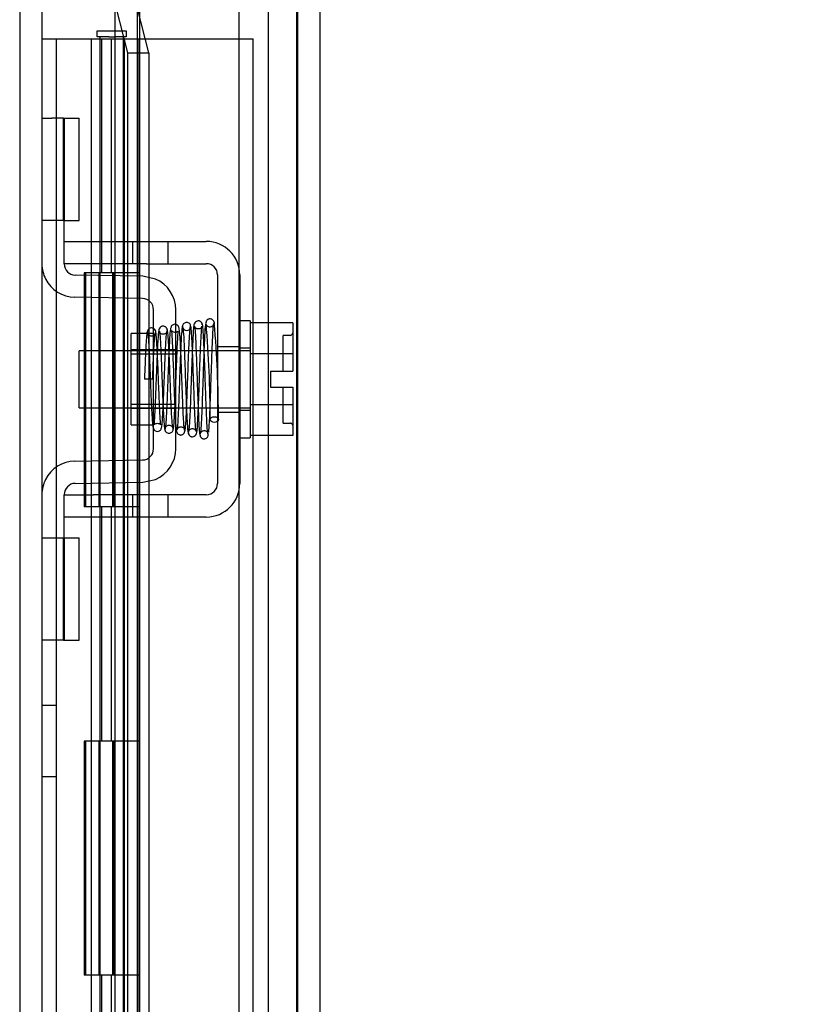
# Model space of a CAD drawing. Header units: inches. Extents: x 1 to 299, y -2 to 199.
# Tile 31 of 75: x 30.1 to 33.52, y 126.09 to 130.3. Entities that reach past the tile are written whole.
import ezdxf
from ezdxf.enums import TextEntityAlignment as Align
from ezdxf.lldxf.tags import DXFTag

# ---------------------------------------------------------------- set-up
doc = ezdxf.new("R2010")
doc.units = ezdxf.units.IN
doc.header["$MEASUREMENT"] = 0
for name, color, linetype in [('COM42667', 7, 'Continuous'), ('COM42780', 7, 'Continuous'), ('COM53955-1', 7, 'Continuous'), ('COM54746-60', 7, 'Continuous'), ('COM70220', 7, 'Continuous'), ('COM71177-1', 7, 'Continuous'), ('Default', 7, 'Continuous'), ('SCC19011', 7, 'Continuous'), ('SPR20265', 7, 'Continuous'), ('WAF25035', 7, 'Continuous')]:
    doc.layers.add(name, color=color, linetype=linetype)
doc.styles.add('SEACAD_Times_New_Roman', font='times.ttf')
tags = doc.linetypes.add('HIDDEN2', pattern=[0.1875, 0.125, -0.0625]).pattern_tags.tags
tags[6:7] = [DXFTag(74, 4), DXFTag(75, 0), DXFTag(340, '0'), DXFTag(46, 0.0), DXFTag(50, 0.0), DXFTag(44, 0.0), DXFTag(45, 0.0)]
tags[4:5] = [DXFTag(74, 4), DXFTag(75, 0), DXFTag(340, '0'), DXFTag(46, 0.0), DXFTag(50, 0.0), DXFTag(44, 0.0), DXFTag(45, 0.0)]
doc.dimstyles.new('HAMMOND_(STH_-_300x200)', dxfattribs={"dimtxt": 1.5, "dimasz": 1.875, "dimexe": 0.75, "dimexo": 0.75, "dimgap": 0.375, "dimtad": 0, "dimtih": 1, "dimtoh": 1, "dimzin": 0, "dimdsep": 46, "dimtxsty": 'SEACAD_Times_New_Roman', "dimblk1": '_SE_FILLED', "dimblk2": '_SE_FILLED', "dimsah": 1, "dimcen": 0.75, "dimadec": 0, "dimazin": 0, "dimtfac": 0.8, "dimtofl": 0, "dimtmove": 0, "dimatfit": 3, "dimfxl": 1, "dimtolj": 1, "dimtzin": 0, "dimarcsym": 0})

# ---------------------------------------------------------------- blocks, each defined once
blk = doc.blocks.new('SE3')
at = {"layer": 'COM42667', "color": 7, "linetype": 'HIDDEN2'}
for p, q in [((30.2925, 129.3489), (30.4175, 129.3489)), ((30.4175, 129.3489), (30.5845, 129.3489)), ((30.5845, 129.3489), (30.6445, 129.3489)), ((30.5845, 129.3489), (30.5845, 129.2539)), ((30.6445, 129.3489), (30.9, 129.3489)), ((30.737, 129.2539), (30.737, 129.3489)), ((30.2925, 129.2539), (30.2925, 129.2914)), ((30.4175, 129.2539), (30.2925, 129.2539)), ((30.5845, 129.2539), (30.4175, 129.2539)), ((30.6445, 129.2539), (30.5845, 129.2539)), ((30.6445, 129.2539), (30.9, 129.2539)), ((30.948, 129.2059), (30.948, 128.3144)), ((31.043, 129.2059), (31.043, 128.3144)), ((30.948, 128.9007), (31.043, 128.9007)), ((30.948, 128.6197), (31.043, 128.6197)), ((30.2925, 128.2664), (30.4175, 128.2664)), ((30.2925, 128.2289), (30.2925, 128.2664)), ((30.5845, 128.2664), (30.4175, 128.2664)), ((30.6445, 128.2664), (30.5845, 128.2664)), ((30.5845, 128.2664), (30.5845, 128.1714)), ((30.9, 128.2664), (30.6445, 128.2664)), ((30.737, 128.1714), (30.737, 128.2664)), ((30.4175, 128.1714), (30.2925, 128.1714)), ((30.4175, 128.1724), (30.4175, 128.1714)), ((30.4175, 128.1724), (30.4774, 128.1724)), ((30.5845, 128.1714), (30.4175, 128.1714)), ((30.4774, 128.1724), (30.4774, 128.1714)), ((30.4774, 128.1724), (30.5057, 128.1724)), ((30.5057, 128.1724), (30.5057, 128.1714)), ((30.5057, 128.1724), (30.5842, 128.1724)), ((30.6445, 128.1714), (30.5845, 128.1714)), ((30.6183, 128.1724), (30.6183, 128.1714)), ((30.9, 128.1714), (30.6445, 128.1714)), ((30.6452, 128.1724), (30.6675, 128.1724)), ((30.6675, 128.1724), (30.6675, 128.1714))]:
    blk.add_line(p, q, dxfattribs=at)
for centre, radius, start, end in [((30.9, 129.2059), 0.143, 0, 90), ((30.9, 129.2059), 0.048, 0, 90), ((30.9, 128.3144), 0.143, 270, 0), ((30.9, 128.3144), 0.048, 270, 0)]:
    blk.add_arc(centre, radius, start, end, dxfattribs=at)
at = {"layer": 'COM42780', "color": 7, "linetype": 'HIDDEN2'}
for p, q in [((30.1975, 129.8754), (30.2394, 129.8754)), ((30.2898, 129.8754), (30.2394, 129.8754)), ((30.2898, 129.8754), (30.357, 129.8754)), ((30.2898, 129.4384), (30.2898, 129.8754)), ((30.2925, 129.8754), (30.2925, 129.4384)), ((30.357, 129.4384), (30.357, 129.8754)), ((30.2394, 129.4384), (30.1975, 129.4384)), ((30.2898, 129.4384), (30.2394, 129.4384)), ((30.2898, 129.4384), (30.357, 129.4384)), ((30.2925, 129.2914), (30.2925, 129.4384)), ((30.629, 129.2001), (30.3397, 129.2052)), ((30.6832, 129.1884), (30.629, 129.2001)), ((30.6274, 129.1051), (30.338, 129.1102)), ((30.6745, 128.4632), (30.6745, 129.0571)), ((30.7695, 128.4632), (30.7695, 129.0571)), ((30.5795, 128.5652), (30.5795, 128.9552)), ((30.6745, 128.9552), (30.5795, 128.9552)), ((30.7695, 128.8852), (30.5795, 128.8852)), ((30.7695, 128.8667), (30.5795, 128.8667)), ((30.5795, 128.6537), (30.7695, 128.6537)), ((30.7695, 128.6352), (30.5795, 128.6352)), ((30.5795, 128.5652), (30.6745, 128.5652)), ((30.338, 128.4101), (30.6274, 128.4152)), ((30.629, 128.3202), (30.6832, 128.3319)), ((30.3397, 128.3152), (30.629, 128.3202)), ((30.2925, 128.0819), (30.2925, 128.2289)), ((30.1975, 128.0819), (30.2394, 128.0819)), ((30.2394, 128.0819), (30.2898, 128.0819)), ((30.2898, 128.0819), (30.357, 128.0819)), ((30.2898, 127.6449), (30.2898, 128.0819)), ((30.2925, 128.0819), (30.2925, 127.6449)), ((30.357, 127.6449), (30.357, 128.0819)), ((30.2915, 127.9501), (30.2925, 127.9501)), ((30.2915, 127.8408), (30.2915, 127.9501)), ((30.2915, 127.9199), (30.2925, 127.9199)), ((30.2915, 127.8408), (30.2925, 127.8408)), ((30.2915, 127.8102), (30.2915, 127.8408)), ((30.2915, 127.835), (30.2925, 127.835)), ((30.2915, 127.8102), (30.2925, 127.8102)), ((30.2915, 127.7766), (30.2915, 127.8102)), ((30.2915, 127.7766), (30.2925, 127.7766)), ((30.2394, 127.6449), (30.1975, 127.6449)), ((30.2898, 127.6449), (30.2394, 127.6449)), ((30.2898, 127.6449), (30.357, 127.6449))]:
    blk.add_line(p, q, dxfattribs=at)
for centre, radius, start, end in [((30.3405, 129.2532), 0.143, 180, 206.9082), ((30.3405, 129.2532), 0.048, 180, 269), ((30.3405, 129.2532), 0.143, 206.9082, 269), ((30.6265, 129.0571), 0.143, 0, 66.6665), ((30.6265, 129.0571), 0.048, 0, 89), ((30.6265, 128.4632), 0.048, 271, 0), ((30.6265, 128.4632), 0.143, 293.3335, 0), ((30.3405, 128.2672), 0.143, 91, 153.0918), ((30.3405, 128.2672), 0.143, 153.0918, 180), ((30.3405, 128.2672), 0.048, 91, 180)]:
    blk.add_arc(centre, radius, start, end, dxfattribs=at)
at = {"layer": 'COM53955-1', "color": 7, "linetype": 'Continuous'}
for p, q in [((30.6145, 131.3851), (30.6145, 69.0432)), ((31.3845, 131.3372), (31.3845, 69.0912))]:
    blk.add_line(p, q, dxfattribs=at)
at = {"layer": 'COM53955-1', "color": 7, "linetype": 'HIDDEN2'}
for p, q in [((31.2895, 131.3372), (31.2895, 69.0912)), ((30.5094, 130.369), (30.5094, 104.7772)), ((30.6044, 130.369), (30.6044, 104.7772)), ((30.5143, 130.3441), (30.5632, 130.1551)), ((30.655, 130.1551), (30.6061, 130.3441)), ((30.5632, 130.1551), (30.655, 130.1551)), ((30.5632, 130.1551), (30.5632, 104.7772)), ((30.655, 130.1551), (30.655, 104.7772))]:
    blk.add_line(p, q, dxfattribs=at)
at = {"layer": 'COM54746-60', "color": 7, "linetype": 'Continuous'}
for p, q in [((30.433, 130.2232), (30.433, 130.2492)), ((30.433, 130.2492), (30.483, 130.2492)), ((30.483, 130.2232), (30.433, 130.2232)), ((30.4455, 130.2232), (30.4455, 130.2142)), ((30.483, 130.2492), (30.508, 130.2492)), ((30.483, 130.2232), (30.508, 130.2232)), ((30.508, 130.2492), (30.558, 130.2492)), ((30.558, 130.2232), (30.508, 130.2232)), ((30.5455, 130.2142), (30.5455, 130.2232)), ((30.558, 130.2492), (30.558, 130.2232)), ((30.1975, 130.2142), (30.4091, 130.2142)), ((30.4091, 130.2142), (30.6125, 130.2142)), ((30.4091, 129.2142), (30.4091, 130.2142)), ((30.6125, 130.2142), (30.6145, 130.2142)), ((30.6125, 129.2142), (30.6125, 130.2142)), ((30.6125, 129.2142), (30.4091, 129.2142)), ((30.6125, 129.2142), (30.4091, 129.2142)), ((30.4091, 128.2142), (30.4091, 129.2142)), ((30.6125, 128.2142), (30.6125, 129.2142)), ((30.6125, 128.2142), (30.4091, 128.2142)), ((30.6125, 128.2142), (30.4091, 128.2142)), ((30.4091, 127.2142), (30.4091, 128.2142)), ((30.6125, 127.2142), (30.6125, 128.2142)), ((30.6125, 127.2142), (30.4091, 127.2142)), ((30.6125, 127.2142), (30.4091, 127.2142)), ((30.4091, 126.2142), (30.4091, 127.2142)), ((30.6125, 126.2142), (30.6125, 127.2142)), ((30.6125, 126.2142), (30.4091, 126.2142)), ((30.6125, 126.2142), (30.4091, 126.2142)), ((30.4091, 125.2142), (30.4091, 126.2142)), ((30.6125, 125.2142), (30.6125, 126.2142))]:
    blk.add_line(p, q, dxfattribs=at)
at = {"layer": 'COM54746-60', "color": 7, "linetype": 'HIDDEN2'}
for p, q in [((30.2595, 70.2142), (30.2595, 130.2142)), ((30.4455, 130.2142), (30.4455, 70.2142)), ((30.4542, 129.2142), (30.4542, 130.2142)), ((30.4955, 129.2142), (30.4955, 130.2142)), ((30.5455, 70.2142), (30.5455, 130.2142)), ((30.5505, 129.2142), (30.5505, 130.2142)), ((30.6145, 130.2142), (31.1002, 130.2142)), ((31.1002, 70.2142), (31.1002, 130.2142)), ((30.4091, 129.2142), (30.3785, 129.2142)), ((30.3785, 129.2142), (30.3785, 128.2142)), ((30.4091, 129.2142), (30.3785, 129.2142)), ((30.3785, 129.2142), (30.3785, 128.2142)), ((30.3837, 129.2142), (30.3837, 128.2142)), ((30.4405, 129.2142), (30.4405, 128.2142)), ((30.5005, 128.2142), (30.5005, 129.2142)), ((30.5062, 128.2142), (30.5062, 129.2142)), ((30.5505, 128.2142), (30.5505, 129.2142)), ((30.4091, 128.2142), (30.3785, 128.2142)), ((30.4091, 128.2142), (30.3785, 128.2142)), ((30.4542, 127.2142), (30.4542, 128.2142)), ((30.4955, 127.2142), (30.4955, 128.2142)), ((30.5505, 127.2142), (30.5505, 128.2142)), ((30.2595, 127.3662), (30.1975, 127.3662)), ((30.4091, 127.2142), (30.3785, 127.2142)), ((30.3785, 127.2142), (30.3785, 126.2142)), ((30.4091, 127.2142), (30.3785, 127.2142)), ((30.3785, 127.2142), (30.3785, 126.2142)), ((30.3837, 127.2142), (30.3837, 126.2142)), ((30.4405, 127.2142), (30.4405, 126.2142)), ((30.5005, 126.2142), (30.5005, 127.2142)), ((30.5062, 126.2142), (30.5062, 127.2142)), ((30.5505, 126.2142), (30.5505, 127.2142)), ((30.1975, 127.0622), (30.2595, 127.0622)), ((30.4091, 126.2142), (30.3785, 126.2142)), ((30.4091, 126.2142), (30.3785, 126.2142)), ((30.4542, 125.2142), (30.4542, 126.2142)), ((30.4955, 125.2142), (30.4955, 126.2142)), ((30.5505, 125.2142), (30.5505, 126.2142))]:
    blk.add_line(p, q, dxfattribs=at)
at = {"layer": 'COM70220', "color": 7, "linetype": 'HIDDEN2'}
for p, q in [((31.0395, 130.7417), (31.0395, 69.6867)), ((31.2855, 130.7417), (31.2855, 69.6867)), ((31.2875, 130.7417), (31.2875, 69.6867)), ((31.2885, 130.7417), (31.2885, 69.6867))]:
    blk.add_line(p, q, dxfattribs=at)
at = {"layer": 'COM71177-1', "color": 7, "linetype": 'HIDDEN2'}
for p, q in [((30.1025, 130.7602), (30.1025, 69.4502)), ((31.1645, 130.7602), (31.1645, 69.4502))]:
    blk.add_line(p, q, dxfattribs=at)
at = {"layer": 'COM71177-1', "color": 7, "linetype": 'Continuous'}
blk.add_line((30.1975, 130.7602), (30.1975, 69.4502), dxfattribs=at)
at = {"layer": 'SCC19011', "color": 7, "linetype": 'HIDDEN2'}
for p, q in [((31.269, 129.0012), (31.088, 129.0012)), ((31.269, 129.0012), (31.269, 128.8691)), ((31.229, 128.7942), (31.229, 128.9477)), ((31.259, 128.9477), (31.229, 128.9477)), ((30.356, 128.6382), (30.356, 128.8822)), ((31.088, 128.8822), (30.356, 128.8822)), ((31.269, 128.8691), (31.088, 128.8691)), ((31.269, 128.8691), (31.269, 128.7942)), ((31.174, 128.7942), (31.174, 128.7262)), ((31.174, 128.7942), (31.269, 128.7942)), ((31.174, 128.7262), (31.269, 128.7262)), ((31.229, 128.5727), (31.229, 128.7262)), ((31.269, 128.7262), (31.269, 128.6513)), ((30.356, 128.6382), (31.088, 128.6382)), ((31.269, 128.6513), (31.088, 128.6513)), ((31.269, 128.6513), (31.269, 128.5192)), ((31.229, 128.5727), (31.259, 128.5727)), ((31.269, 128.5192), (31.088, 128.5192))]:
    blk.add_line(p, q, dxfattribs=at)
for centre, start, end in [((31.259, 128.9577), 270, 0), ((31.259, 128.5627), 0, 90)]:
    blk.add_arc(centre, 0.01, start, end, dxfattribs=at)
at = {"layer": 'SPR20265', "color": 7, "linetype": 'HIDDEN2'}
blk.add_line((30.6705, 128.7602), (30.6355, 128.7602), dxfattribs=at)
for centre, radius, start, end in [((25.9981, 128.5826), 4.9537, 0.0627, 4.8324), ((30.8156, 128.9849), 0.0169, 180.7799, 0.2284), ((26.0257, 128.5837), 4.8911, 0.0417, 4.8553)]:
    blk.add_arc(centre, radius, start, end, dxfattribs=at)
blk.add_ellipse((30.9343, 128.5876), major_axis=(0.0175, 0), ratio=0.707107, dxfattribs=at)
for points, knots in [([(30.8338, 128.9846), (30.8333, 128.9877), (30.8327, 128.9917), (30.8294, 128.9966), (30.8254, 129.0004), (30.8194, 129.003), (30.8124, 129.0031), (30.8059, 129.0006), (30.801, 128.9961), (30.7981, 128.9904), (30.7977, 128.9869), (30.7975, 128.9849)], [0, 0, 0, 0, 0.147667, 0.223434, 0.298136, 0.43794, 0.563031, 0.685887, 0.803032, 0.90871, 1, 1, 1, 1]), ([(30.8823, 128.9923), (30.8823, 128.9933), (30.8823, 128.9948), (30.8819, 128.9977), (30.8809, 129.0005), (30.8793, 129.0033), (30.8771, 129.0057), (30.8744, 129.0077), (30.8713, 129.0091), (30.8665, 129.0101), (30.8605, 129.0092), (30.8532, 129.0048), (30.8473, 128.9959), (30.8464, 128.9893), (30.846, 128.9851)], [0, 0, 0, 0, 0.045056, 0.086229, 0.124988, 0.163044, 0.202115, 0.243689, 0.288908, 0.338607, 0.455438, 0.607761, 0.792001, 1, 1, 1, 1]), ([(30.8966, 128.9982), (30.8956, 128.9923), (30.8935, 128.967), (30.8909, 128.9113), (30.8888, 128.8551), (30.8871, 128.8077), (30.8854, 128.7575), (30.8838, 128.7066), (30.882, 128.6574), (30.8803, 128.6126), (30.8785, 128.5744), (30.8767, 128.5454), (30.8748, 128.5272), (30.8736, 128.5257), (30.8729, 128.5252)], [0.1085336, 0.1085336, 0.1085336, 0.1085336, 0.2217151, 0.3395346, 0.4004521, 0.4625187, 0.5257433, 0.5901223, 0.6556195, 0.7222461, 0.7900247, 0.8588979, 0.9288811, 1, 1, 1, 1]), ([(30.9078, 128.5248), (30.9068, 128.5282), (30.905, 128.5356), (30.902, 128.5849), (30.8989, 128.6596), (30.8963, 128.7384), (30.894, 128.8035), (30.8923, 128.8522), (30.8905, 128.8978), (30.8886, 128.9378), (30.8867, 128.9695), (30.8847, 128.9908), (30.8831, 128.9984), (30.8823, 128.9984), (30.8821, 128.9983)], [0, 0, 0, 0, 0.1061362, 0.2174647, 0.333926, 0.4557017, 0.5188968, 0.5834438, 0.6493904, 0.7166983, 0.7853922, 0.8555186, 0.9270505, 0.9466489, 0.9466489, 0.9466489, 0.9466489]), ([(30.9347, 128.9961), (30.9345, 128.999), (30.9339, 129.0038), (30.9301, 129.0112), (30.9242, 129.0163), (30.9184, 129.0182), (30.9138, 129.0182), (30.9104, 129.0175), (30.907, 129.0161), (30.904, 129.0139), (30.9015, 129.0111), (30.8997, 129.0078), (30.8986, 129.0042), (30.8985, 129.0021), (30.8985, 129.0008)], [0, 0, 0, 0, 0.174153, 0.333945, 0.47646, 0.59716, 0.649734, 0.701139, 0.752042, 0.802639, 0.852867, 0.902545, 0.951555, 1, 1, 1, 1]), ([(30.9335, 129.0008), (30.9335, 129), (30.9334, 128.9986), (30.9327, 128.9959), (30.9317, 128.9932), (30.9301, 128.9906), (30.9279, 128.9881), (30.9253, 128.9861), (30.9223, 128.9845), (30.9179, 128.9831), (30.9122, 128.9829), (30.9053, 128.9854), (30.9002, 128.991), (30.8998, 128.9941), (30.8997, 128.9961)], [0, 0, 0, 0, 0.041729, 0.082427, 0.123602, 0.166402, 0.211506, 0.259177, 0.309428, 0.362216, 0.478123, 0.623352, 0.798377, 1, 1, 1, 1]), ([(30.6472, 128.9629), (30.6467, 128.9611), (30.6455, 128.9541), (30.6439, 128.9359), (30.6422, 128.9104), (30.6405, 128.8784), (30.6389, 128.8418), (30.6372, 128.8011), (30.6361, 128.7753), (30.6355, 128.7602)], [0.1262894, 0.1262894, 0.1262894, 0.1262894, 0.2522008, 0.3777822, 0.5029693, 0.6277666, 0.7522043, 0.8763068, 1, 1, 1, 1]), ([(30.6844, 128.9594), (30.6839, 128.9628), (30.683, 128.9684), (30.6772, 128.9758), (30.6699, 128.9793), (30.6629, 128.9797), (30.6563, 128.9774), (30.6514, 128.973), (30.6485, 128.9675), (30.6481, 128.9639), (30.6479, 128.9621)], [0, 0, 0, 0, 0.171749, 0.337669, 0.486578, 0.613302, 0.730062, 0.835396, 0.925606, 1, 1, 1, 1]), ([(30.6488, 128.9598), (30.6497, 128.9564), (30.6512, 128.9498), (30.6535, 128.9189), (30.6556, 128.8786), (30.6576, 128.8331), (30.6595, 128.7866), (30.6617, 128.7304), (30.6641, 128.67), (30.6666, 128.6166), (30.669, 128.5797), (30.6709, 128.5595), (30.6748, 128.5421), (30.6903, 128.5358), (30.6991, 128.5385), (30.7047, 128.5435), (30.708, 128.5496), (30.7105, 128.5616), (30.7125, 128.5862), (30.7147, 128.6217), (30.7165, 128.6606), (30.7186, 128.7106), (30.7209, 128.7697), (30.7234, 128.8341), (30.7261, 128.8958), (30.729, 128.9478), (30.7309, 128.9602), (30.732, 128.9668)], [0, 0, 0, 0, 0.049051, 0.095267, 0.138651, 0.17915, 0.216731, 0.251381, 0.31149, 0.361194, 0.405051, 0.443498, 0.478502, 0.495624, 0.507008, 0.514382, 0.525203, 0.559382, 0.610913, 0.643602, 0.680839, 0.722636, 0.768994, 0.81988, 0.875355, 0.935367, 1, 1, 1, 1]), ([(30.6829, 128.9621), (30.6829, 128.9606), (30.6827, 128.9581), (30.6813, 128.9541), (30.679, 128.9506), (30.6761, 128.9478), (30.6727, 128.9459), (30.6681, 128.9444), (30.6625, 128.9443), (30.6564, 128.9466), (30.6518, 128.9508), (30.6494, 128.9557), (30.6493, 128.958), (30.6494, 128.9594)], [0, 0, 0, 0, 0.062102, 0.127036, 0.193129, 0.258648, 0.322128, 0.382614, 0.496212, 0.616438, 0.741896, 0.869698, 1, 1, 1, 1]), ([(30.6705, 128.7602), (30.6711, 128.7753), (30.6722, 128.8009), (30.6738, 128.8413), (30.6755, 128.8772), (30.6771, 128.9083), (30.6787, 128.9329), (30.6803, 128.9501), (30.6814, 128.9566), (30.6819, 128.9581)], [0, 0, 0, 0, 0.125192, 0.2503696, 0.3754503, 0.5004684, 0.6254513, 0.7503882, 0.8752185, 0.8752185, 0.8752185, 0.8752185]), ([(30.6971, 128.9694), (30.6963, 128.9647), (30.6948, 128.9561), (30.6925, 128.9234), (30.6905, 128.8822), (30.6885, 128.8365), (30.6867, 128.79), (30.6845, 128.7337), (30.6822, 128.6731), (30.6797, 128.619), (30.6775, 128.5846), (30.6765, 128.5699), (30.676, 128.5653), (30.6772, 128.5663), (30.6794, 128.5684), (30.6835, 128.5709), (30.6904, 128.5725), (30.6973, 128.5712), (30.7032, 128.5668), (30.7053, 128.5639), (30.7047, 128.5695), (30.7029, 128.5928), (30.701, 128.6272), (30.6993, 128.6659), (30.6972, 128.7157), (30.695, 128.7744), (30.6925, 128.8379), (30.6898, 128.8979), (30.6867, 128.9472), (30.6848, 128.9576), (30.6837, 128.9629)], [0, 0, 0, 0, 0.049829, 0.096661, 0.140543, 0.1815, 0.21953, 0.254663, 0.316054, 0.366766, 0.41123, 0.450091, 0.46736, 0.47522, 0.482667, 0.489878, 0.496815, 0.507252, 0.514043, 0.523714, 0.556907, 0.609213, 0.642304, 0.679917, 0.722048, 0.768714, 0.819849, 0.875477, 0.935522, 1, 1, 1, 1]), ([(30.7329, 128.9698), (30.7329, 128.9707), (30.7328, 128.9723), (30.7322, 128.975), (30.7312, 128.9777), (30.7296, 128.9803), (30.7274, 128.9827), (30.7237, 128.9855), (30.718, 128.9873), (30.711, 128.9867), (30.7037, 128.9829), (30.6978, 128.975), (30.6969, 128.9691), (30.6965, 128.9655)], [0, 0, 0, 0, 0.035882, 0.073188, 0.112909, 0.155738, 0.202044, 0.251913, 0.361271, 0.485727, 0.637722, 0.812554, 1, 1, 1, 1]), ([(30.7315, 128.9655), (30.7314, 128.9636), (30.7311, 128.9607), (30.7267, 128.9551), (30.7203, 128.9521), (30.7137, 128.9518), (30.7082, 128.9535), (30.7044, 128.9561), (30.702, 128.9585), (30.7001, 128.9612), (30.6988, 128.9641), (30.698, 128.9671), (30.6979, 128.9688), (30.6979, 128.9698)], [0, 0, 0, 0, 0.182694, 0.346276, 0.488158, 0.606317, 0.714771, 0.767541, 0.818616, 0.867529, 0.913978, 0.957988, 1, 1, 1, 1]), ([(30.6984, 128.9656), (30.699, 128.9657), (30.7004, 128.9634), (30.703, 128.9352), (30.7055, 128.8875), (30.7075, 128.8384), (30.7092, 128.7968), (30.7108, 128.7525), (30.7125, 128.7074), (30.7143, 128.6635), (30.7161, 128.6231), (30.7179, 128.5889), (30.7197, 128.5629), (30.7217, 128.5461), (30.7229, 128.5449), (30.7236, 128.5446)], [0.0386163, 0.0386163, 0.0386163, 0.0386163, 0.1041999, 0.2141673, 0.3298094, 0.3901346, 0.4519229, 0.5151799, 0.5799285, 0.646185, 0.7139159, 0.7831552, 0.853933, 0.9262015, 1, 1, 1, 1]), ([(30.8067, 128.5429), (30.8059, 128.5487), (30.8044, 128.5591), (30.8021, 128.5964), (30.8, 128.6423), (30.798, 128.6925), (30.7962, 128.7429), (30.794, 128.8028), (30.7916, 128.8661), (30.7891, 128.9209), (30.7869, 128.9568), (30.7844, 128.9757), (30.7822, 128.9842), (30.778, 128.9907), (30.7715, 128.9944), (30.7648, 128.9956), (30.7582, 128.9941), (30.7519, 128.9892), (30.7487, 128.9835), (30.7457, 128.9716), (30.7437, 128.9449), (30.7414, 128.9048), (30.7394, 128.8613), (30.7372, 128.8062), (30.7349, 128.7423), (30.7323, 128.6743), (30.7296, 128.6115), (30.7266, 128.5615), (30.7246, 128.5527), (30.7235, 128.5484)], [0, 0, 0, 0, 0.049806, 0.096628, 0.140488, 0.181395, 0.219325, 0.254295, 0.315103, 0.365264, 0.409504, 0.44859, 0.465812, 0.479944, 0.486137, 0.491674, 0.500166, 0.506116, 0.515751, 0.550769, 0.606181, 0.640661, 0.679437, 0.722465, 0.769729, 0.821141, 0.8767, 0.936319, 1, 1, 1, 1]), ([(30.7579, 128.5495), (30.7571, 128.5505), (30.7554, 128.5547), (30.7526, 128.5921), (30.7495, 128.6555), (30.7469, 128.7249), (30.7447, 128.7835), (30.7429, 128.828), (30.7412, 128.8703), (30.7394, 128.9083), (30.7375, 128.9394), (30.7356, 128.9616), (30.734, 128.9722), (30.733, 128.9728), (30.7327, 128.9727)], [0.0138524, 0.0138524, 0.0138524, 0.0138524, 0.1062824, 0.2178177, 0.3344917, 0.4564531, 0.5197117, 0.5842959, 0.6502411, 0.7175013, 0.7860951, 0.8560626, 0.9273599, 0.9665702, 0.9665702, 0.9665702, 0.9665702]), ([(30.7584, 128.5452), (30.7592, 128.5481), (30.7607, 128.5538), (30.763, 128.5839), (30.7651, 128.6241), (30.7671, 128.6701), (30.769, 128.7179), (30.7711, 128.7766), (30.7735, 128.8409), (30.776, 128.8999), (30.7782, 128.939), (30.7794, 128.9579), (30.7803, 128.9658), (30.777, 128.9621), (30.7665, 128.959), (30.7578, 128.9615), (30.7525, 128.9659), (30.7509, 128.968), (30.7515, 128.9615), (30.7532, 128.9379), (30.755, 128.9037), (30.7567, 128.8647), (30.7586, 128.814), (30.7608, 128.7532), (30.7632, 128.6861), (30.7659, 128.6206), (30.7688, 128.564), (30.7707, 128.5489), (30.7718, 128.5406)], [0, 0, 0, 0, 0.049222, 0.095558, 0.139045, 0.179662, 0.2174, 0.252272, 0.313109, 0.363459, 0.407795, 0.446535, 0.464133, 0.482503, 0.501314, 0.513246, 0.520126, 0.53022, 0.56253, 0.612256, 0.644155, 0.680729, 0.72202, 0.76806, 0.818839, 0.874429, 0.934786, 1, 1, 1, 1]), ([(30.7982, 128.9873), (30.7972, 128.9848), (30.7954, 128.979), (30.7923, 128.9336), (30.7898, 128.8755), (30.7877, 128.8197), (30.786, 128.7743), (30.7844, 128.7275), (30.7827, 128.6816), (30.781, 128.6387), (30.7793, 128.6009), (30.7776, 128.5709), (30.7759, 128.5506), (30.7747, 128.544), (30.7741, 128.5431)], [0, 0, 0, 0, 0.1086563, 0.2221233, 0.3401739, 0.4012398, 0.4634474, 0.5267618, 0.5911812, 0.6567153, 0.7232971, 0.7909314, 0.8596266, 0.9293175, 0.9293175, 0.9293175, 0.9293175]), ([(30.7982, 128.9837), (30.7992, 128.9811), (30.801, 128.9753), (30.804, 128.9299), (30.8065, 128.8717), (30.8086, 128.8153), (30.8102, 128.769), (30.8119, 128.721), (30.8137, 128.6735), (30.8154, 128.6288), (30.8173, 128.5894), (30.8192, 128.5573), (30.8211, 128.5355), (30.8227, 128.5271), (30.8235, 128.5269), (30.8238, 128.5271)], [0, 0, 0, 0, 0.1045038, 0.2144634, 0.330083, 0.3903051, 0.451994, 0.5151688, 0.5798125, 0.6459641, 0.7136653, 0.7828829, 0.8536605, 0.9260423, 0.9527188, 0.9527188, 0.9527188, 0.9527188]), ([(30.8093, 128.5395), (30.8103, 128.5444), (30.8124, 128.567), (30.8156, 128.6279), (30.8183, 128.6983), (30.8205, 128.7599), (30.8222, 128.8077), (30.824, 128.8542), (30.8257, 128.8971), (30.8275, 128.9337), (30.8293, 128.9619), (30.8312, 128.9807), (30.8324, 128.9827), (30.833, 128.9836)], [0.1071892, 0.1071892, 0.1071892, 0.1071892, 0.2193565, 0.336377, 0.4584218, 0.5216283, 0.5861168, 0.6518915, 0.7189233, 0.7872471, 0.856884, 0.9277872, 1, 1, 1, 1]), ([(30.8465, 128.9896), (30.8455, 128.9811), (30.8438, 128.9654), (30.841, 128.9098), (30.8382, 128.8389), (30.8355, 128.7588), (30.8327, 128.6793), (30.83, 128.6101), (30.8272, 128.5573), (30.8255, 128.5431), (30.8245, 128.5356)], [0, 0, 0, 0, 0.126336, 0.252227, 0.377819, 0.502975, 0.627818, 0.752237, 0.876323, 1, 1, 1, 1]), ([(30.8575, 128.5361), (30.8571, 128.5358), (30.8559, 128.5372), (30.8535, 128.5625), (30.851, 128.6118), (30.849, 128.663), (30.8474, 128.707), (30.8457, 128.7543), (30.844, 128.8029), (30.8423, 128.8506), (30.8405, 128.8947), (30.8387, 128.933), (30.8369, 128.9629), (30.8349, 128.9828), (30.8338, 128.9858), (30.833, 128.9872)], [0.053432, 0.053432, 0.053432, 0.053432, 0.1058673, 0.2171381, 0.3338118, 0.3944484, 0.4564245, 0.5197508, 0.5844221, 0.6504012, 0.7176964, 0.7863335, 0.8562538, 0.9274659, 1, 1, 1, 1]), ([(30.881, 128.9851), (30.8811, 128.9846), (30.8811, 128.9839), (30.8791, 128.9804), (30.8747, 128.9769), (30.8694, 128.9751), (30.8649, 128.9749), (30.8615, 128.9754), (30.858, 128.9766), (30.8545, 128.9785), (30.8515, 128.9814), (30.8491, 128.9848), (30.8476, 128.9887), (30.8474, 128.991), (30.8473, 128.9923)], [0, 0, 0, 0, 0.182514, 0.338191, 0.470751, 0.582664, 0.63137, 0.678169, 0.726749, 0.777741, 0.831093, 0.886283, 0.942688, 1, 1, 1, 1]), ([(30.8489, 128.9873), (30.8492, 128.9877), (30.8504, 128.9867), (30.8526, 128.9632), (30.855, 128.9145), (30.857, 128.8625), (30.8586, 128.8177), (30.8603, 128.7691), (30.8619, 128.7188), (30.8637, 128.669), (30.8654, 128.6224), (30.8673, 128.5819), (30.8691, 128.5498), (30.871, 128.5274), (30.8722, 128.5236), (30.8729, 128.5217)], [0.0603561, 0.0603561, 0.0603561, 0.0603561, 0.1038936, 0.2137208, 0.3293588, 0.3897246, 0.4515679, 0.5148967, 0.5797272, 0.6460597, 0.7138612, 0.7831568, 0.8539667, 0.9262377, 1, 1, 1, 1]), ([(30.8595, 128.5334), (30.8605, 128.5412), (30.8622, 128.5558), (30.865, 128.6094), (30.8677, 128.679), (30.8705, 128.7587), (30.8732, 128.8387), (30.876, 128.9091), (30.8787, 128.9641), (30.8805, 128.9794), (30.8814, 128.9876)], [0, 0, 0, 0, 0.124672, 0.24946, 0.374298, 0.499274, 0.624286, 0.749453, 0.874644, 1, 1, 1, 1]), ([(30.9106, 128.5341), (30.9116, 128.5429), (30.9136, 128.5744), (30.9162, 128.6348), (30.9183, 128.6937), (30.9199, 128.7421), (30.9216, 128.7923), (30.9233, 128.8421), (30.925, 128.8889), (30.9267, 128.9304), (30.9285, 128.9643), (30.9303, 128.9876), (30.9315, 128.9956), (30.9321, 128.997)], [0.1067733, 0.1067733, 0.1067733, 0.1067733, 0.2186198, 0.3356168, 0.3963078, 0.4582956, 0.5215715, 0.5861054, 0.6519196, 0.7190272, 0.787372, 0.8569853, 0.9278802, 0.9278802, 0.9278802, 0.9278802]), ([(30.7227, 128.5467), (30.7228, 128.5453), (30.7231, 128.5427), (30.7246, 128.5387), (30.727, 128.5352), (30.731, 128.5314), (30.7371, 128.5289), (30.7441, 128.529), (30.7506, 128.5317), (30.7556, 128.5365), (30.7584, 128.5426), (30.7589, 128.5461), (30.7591, 128.5482)], [0, 0, 0, 0, 0.063176, 0.129473, 0.197366, 0.265212, 0.394679, 0.515177, 0.639946, 0.76535, 0.886036, 1, 1, 1, 1]), ([(30.7241, 128.5482), (30.7243, 128.5508), (30.7248, 128.5551), (30.7301, 128.5614), (30.737, 128.5642), (30.7438, 128.5642), (30.75, 128.5618), (30.7547, 128.5574), (30.7573, 128.552), (30.7576, 128.5486), (30.7577, 128.5467)], [0, 0, 0, 0, 0.166659, 0.324905, 0.466035, 0.587816, 0.705555, 0.817002, 0.91633, 1, 1, 1, 1]), ([(30.7712, 128.5448), (30.7717, 128.5396), (30.7728, 128.5332), (30.7797, 128.5251), (30.7853, 128.5224), (30.79, 128.5217), (30.7935, 128.5219), (30.7971, 128.5229), (30.8006, 128.5248), (30.8036, 128.5276), (30.8059, 128.5311), (30.8074, 128.5351), (30.8075, 128.5376), (30.8076, 128.5391)], [0, 0, 0, 0, 0.314139, 0.451364, 0.572135, 0.625408, 0.67627, 0.728029, 0.781154, 0.835554, 0.89067, 0.945715, 1, 1, 1, 1]), ([(30.7726, 128.5391), (30.7726, 128.5399), (30.7727, 128.5413), (30.7734, 128.5439), (30.7744, 128.5466), (30.7761, 128.5493), (30.7782, 128.5517), (30.7808, 128.5538), (30.7838, 128.5554), (30.7882, 128.5568), (30.7939, 128.5571), (30.8007, 128.5548), (30.8058, 128.5494), (30.8061, 128.5466), (30.8062, 128.5448)], [0, 0, 0, 0, 0.041854, 0.08238, 0.123206, 0.165594, 0.2103, 0.257629, 0.307612, 0.360216, 0.47602, 0.621224, 0.796617, 1, 1, 1, 1]), ([(30.8237, 128.5316), (30.8237, 128.5307), (30.8237, 128.5292), (30.8242, 128.5264), (30.8252, 128.5236), (30.8268, 128.5209), (30.829, 128.5184), (30.8317, 128.5164), (30.8348, 128.515), (30.8395, 128.514), (30.8455, 128.5147), (30.8528, 128.5189), (30.8587, 128.5274), (30.8596, 128.5337), (30.86, 128.5377)], [0, 0, 0, 0, 0.042091, 0.081647, 0.120191, 0.15929, 0.200316, 0.244307, 0.29197, 0.343782, 0.463061, 0.615509, 0.797242, 1, 1, 1, 1]), ([(30.825, 128.5377), (30.8249, 128.5384), (30.8249, 128.5394), (30.827, 128.5434), (30.8314, 128.5471), (30.8367, 128.5489), (30.8412, 128.5492), (30.8446, 128.5487), (30.8481, 128.5476), (30.8515, 128.5456), (30.8546, 128.5428), (30.8569, 128.5393), (30.8584, 128.5353), (30.8586, 128.533), (30.8587, 128.5316)], [0, 0, 0, 0, 0.174172, 0.32563, 0.457521, 0.571357, 0.621658, 0.670379, 0.72108, 0.774173, 0.829398, 0.886003, 0.943085, 1, 1, 1, 1]), ([(30.8735, 128.5234), (30.8735, 128.5249), (30.8737, 128.5273), (30.875, 128.5312), (30.8773, 128.5346), (30.8811, 128.5383), (30.8869, 128.5407), (30.8937, 128.5408), (30.8999, 128.5384), (30.9045, 128.5341), (30.907, 128.5288), (30.9072, 128.526), (30.9073, 128.5243)], [0, 0, 0, 0, 0.06862, 0.139406, 0.210761, 0.281001, 0.412092, 0.530483, 0.651578, 0.772882, 0.88964, 1, 1, 1, 1]), ([(30.8723, 128.5243), (30.8727, 128.5212), (30.8736, 128.5158), (30.8794, 128.5089), (30.8866, 128.5057), (30.8936, 128.5055), (30.9001, 128.5079), (30.905, 128.5124), (30.9079, 128.518), (30.9083, 128.5215), (30.9085, 128.5234)], [0, 0, 0, 0, 0.156089, 0.311601, 0.454811, 0.580816, 0.702069, 0.815536, 0.915769, 1, 1, 1, 1])]:
    blk.add_open_spline(points, degree=3, knots=knots, dxfattribs=at)
for points in [[(30.8995, 129.0021), (30.8992, 129.0025), (30.8988, 129.0029), (30.8985, 129.0029)], [(30.6489, 128.9641), (30.6487, 128.9642), (30.6486, 128.9643), (30.6484, 128.9643)], [(30.6828, 128.9591), (30.6831, 128.959), (30.6833, 128.9588), (30.6835, 128.9586)], [(30.9328, 128.9976), (30.9332, 128.9973), (30.9335, 128.9965), (30.9339, 128.9954)], [(30.7736, 128.5429), (30.7732, 128.5433), (30.7728, 128.5445), (30.7723, 128.5461)], [(30.8062, 128.5376), (30.8067, 128.5368), (30.8071, 128.5362), (30.8075, 128.5361)]]:
    blk.add_open_spline(points, degree=3, dxfattribs=at)
at = {"layer": 'WAF25035', "color": 7, "linetype": 'HIDDEN2'}
for p, q in [((31.088, 129.0102), (31.043, 129.0102)), ((31.088, 129.0102), (31.088, 128.5102)), ((31.088, 128.8927), (31.043, 128.8927)), ((31.043, 128.6277), (31.088, 128.6277)), ((31.043, 128.5102), (31.088, 128.5102))]:
    blk.add_line(p, q, dxfattribs=at)
blk = doc.blocks.new('DMBLK2832')
at = {"layer": 'Default', "linetype": 'Continuous'}
for points in [[(41.9739, 129.6052), (41.6614, 131.4802), (41.3489, 129.6052)], [(41.9739, 70.8232), (41.3489, 70.8232), (41.6614, 68.9482)]]:
    blk.add_hatch(color=7, dxfattribs=at).paths.add_polyline_path(points)
at = {"layer": 'Default', "color": 7, "linetype": 'Continuous'}
for p, q in [((31.697, 131.4802), (42.4114, 131.4802)), ((41.6614, 131.4802), (41.6614, 101.4892)), ((41.6614, 97.2142), (41.6614, 68.9482)), ((31.9915, 68.9482), (42.4114, 68.9482))]:
    blk.add_line(p, q, dxfattribs=at)
at = {"layer": 'Default', "color": 7, "linetype": 'Continuous', "style": 'SEACAD_Times_New_Roman'}
for s, p in [('62.53', (39.1021, 100.9642)), ('DOOR', (38.5157, 98.7142))]:
    blk.add_text(s, height=1.5, dxfattribs=at).set_placement(p, align=Align.TOP_LEFT)
blk = doc.blocks.new('_SE_FILLED')
at = {"color": 0}
blk.add_line((0, 0), (-1, 0), dxfattribs=at)
blk.add_solid([(0, 0), (-1, -0.1665), (-1, 0.1665), (0, 0)], dxfattribs=at)

msp = doc.modelspace()

# ---------------------------------------------------------------- block references
at = {"layer": 'Default'}
msp.add_blockref('SE3', (0, 0), dxfattribs=at)

# ---------------------------------------------------------------- dimensions: what is measured, and where the dimension line sits
at = {"layer": 'Default', "color": 7, "linetype": 'Continuous'}
dim = msp.add_linear_dim(base=(41.6614, 131.4802), p1=(30.947, 131.4802), p2=(31.2415, 68.9482), angle=270.2699, text='\\A1;<>\\PDOOR', dimstyle='HAMMOND_(STH_-_300x200)', dxfattribs=at)
dim.commit()
dim.dimension.update_dxf_attribs({"geometry": 'DMBLK2832', "text_midpoint": (41.6614, 100.2142), "dimtype": 161})

doc.saveas('drawing.dxf')
